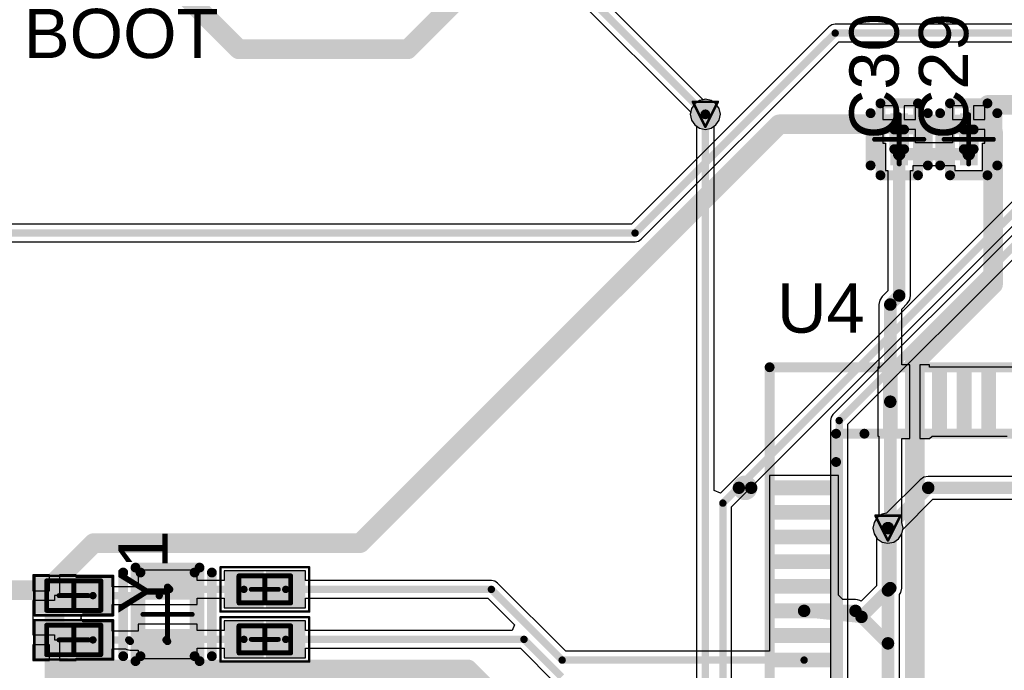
# Model space of a CAD drawing. Header units: millimetres. Extents: x 9.4 to 105.2, y 7.6 to 67.1.
# Tile 62 of 152: x 44 to 64, y 45.5 to 58.7. Entities that reach past the tile are written whole.
import ezdxf

# ---------------------------------------------------------------- set-up
doc = ezdxf.new("R2010")
doc.units = ezdxf.units.MM
for name, color, linetype in [('BottomLayer', 5, 'Continuous'), ('BottomSolder', 6, 'Continuous'), ('DrillDrawing', 1, 'Continuous'), ('Mechanical13', 56, 'Continuous'), ('Mechanical15', 56, 'Continuous'), ('Mechanical16', 56, 'Continuous'), ('Mechanical2', 216, 'Continuous'), ('Mechanical3', 76, 'Continuous'), ('Mechanical5', 56, 'Continuous'), ('TopLayer', 1, 'Continuous'), ('TopOverlay', 2, 'Continuous'), ('TopPaste', 8, 'Continuous'), ('TopSolder', 216, 'Continuous'), ('ViaHoleLayer', 16, 'Continuous')]:
    doc.layers.add(name, color=color, linetype=linetype)
doc.styles.add('Arial', font='arial.ttf', dxfattribs={"height": 0.2})

msp = doc.modelspace()

# ---------------------------------------------------------------- hatches: boundary and pattern name
at = {"layer": 'BottomLayer'}
h = msp.add_hatch(color=5, dxfattribs=at)
edge = h.paths.add_edge_path()
edge.add_arc((57.912, 56.769), 0.2, 0, 360)
h = msp.add_hatch(color=5, dxfattribs=at)
edge = h.paths.add_edge_path()
edge.add_arc((61.62, 48.362), 0.2, 0, 360)
at = {"layer": 'BottomSolder'}
h = msp.add_hatch(color=6, dxfattribs=at)
edge = h.paths.add_edge_path()
edge.add_arc((57.912, 56.769), 0.3, 0, 360)
h = msp.add_hatch(color=6, dxfattribs=at)
edge = h.paths.add_edge_path()
edge.add_arc((61.62, 48.362), 0.3, 0, 360)
at = {"layer": 'TopLayer'}
h = msp.add_hatch(color=1, dxfattribs=at)
edge = h.paths.add_edge_path()
edge.add_arc((57.912, 56.769), 0.2, 0, 360)
for points in [[(61.668, 56.336), (61.668, 56.792), (62.03, 56.792), (62.03, 56.336)], [(63.08, 56.336), (63.08, 56.792), (63.441, 56.792), (63.441, 56.336)], [(61.668, 55.73), (61.668, 56.186), (62.03, 56.186), (62.03, 55.73)], [(63.08, 55.73), (63.08, 56.186), (63.441, 56.186), (63.441, 55.73)], [(61.517, 51.53), (61.817, 51.53), (61.817, 50.33), (61.517, 50.33)], [(62.017, 51.53), (62.317, 51.53), (62.317, 50.33), (62.017, 50.33)], [(62.517, 51.53), (62.817, 51.53), (62.817, 50.33), (62.517, 50.33)], [(63.017, 51.53), (63.317, 51.53), (63.317, 50.33), (63.017, 50.33)], [(63.517, 51.53), (63.817, 51.53), (63.817, 50.33), (63.517, 50.33)], [(59.317, 49.33), (60.517, 49.33), (60.517, 49.03), (59.317, 49.03)], [(59.317, 48.83), (60.517, 48.83), (60.517, 48.53), (59.317, 48.53)], [(59.317, 48.33), (60.517, 48.33), (60.517, 48.03), (59.317, 48.03)], [(59.317, 47.83), (60.517, 47.83), (60.517, 47.53), (59.317, 47.53)], [(46.49, 46.909), (46.49, 47.409), (47.49, 47.409), (47.49, 46.909)], [(48.24, 46.842), (48.24, 47.392), (48.84, 47.392), (48.84, 46.842)], [(49.09, 46.842), (49.09, 47.392), (49.69, 47.392), (49.69, 46.842)], [(44.985, 47.26), (44.985, 46.72), (44.405, 46.72), (44.405, 47.26)], [(45.765, 47.26), (45.765, 46.72), (45.185, 46.72), (45.185, 47.26)], [(59.317, 47.33), (60.517, 47.33), (60.517, 47.03), (59.317, 47.03)], [(59.317, 46.83), (60.517, 46.83), (60.517, 46.53), (59.317, 46.53)], [(44.985, 46.36), (44.985, 45.82), (44.405, 45.82), (44.405, 46.36)], [(45.765, 46.36), (45.765, 45.82), (45.185, 45.82), (45.185, 46.36)], [(46.49, 45.809), (46.49, 46.309), (47.49, 46.309), (47.49, 45.809)], [(48.24, 45.826), (48.24, 46.376), (48.84, 46.376), (48.84, 45.826)], [(49.09, 45.826), (49.09, 46.376), (49.69, 46.376), (49.69, 45.826)], [(59.317, 46.33), (60.517, 46.33), (60.517, 46.03), (59.317, 46.03)], [(59.317, 45.83), (60.517, 45.83), (60.517, 45.53), (59.317, 45.53)]]:
    msp.add_hatch(color=1, dxfattribs=at).paths.add_polyline_path(points)
h = msp.add_hatch(color=1, dxfattribs=at)
edge = h.paths.add_edge_path()
edge.add_arc((61.62, 48.362), 0.2, 0, 360)
at = {"layer": 'TopPaste'}
for points in [[(61.668, 56.336), (61.668, 56.792), (62.03, 56.792), (62.03, 56.336)], [(63.08, 56.336), (63.08, 56.792), (63.441, 56.792), (63.441, 56.336)], [(61.668, 55.73), (61.668, 56.186), (62.03, 56.186), (62.03, 55.73)], [(63.08, 55.73), (63.08, 56.186), (63.441, 56.186), (63.441, 55.73)], [(61.517, 51.53), (61.817, 51.53), (61.817, 50.33), (61.517, 50.33)], [(62.017, 51.53), (62.317, 51.53), (62.317, 50.33), (62.017, 50.33)], [(62.517, 51.53), (62.817, 51.53), (62.817, 50.33), (62.517, 50.33)], [(63.017, 51.53), (63.317, 51.53), (63.317, 50.33), (63.017, 50.33)], [(63.517, 51.53), (63.817, 51.53), (63.817, 50.33), (63.517, 50.33)], [(59.317, 49.33), (60.517, 49.33), (60.517, 49.03), (59.317, 49.03)], [(59.317, 48.83), (60.517, 48.83), (60.517, 48.53), (59.317, 48.53)], [(59.317, 48.33), (60.517, 48.33), (60.517, 48.03), (59.317, 48.03)], [(59.317, 47.83), (60.517, 47.83), (60.517, 47.53), (59.317, 47.53)], [(46.49, 46.909), (46.49, 47.409), (47.49, 47.409), (47.49, 46.909)], [(44.935, 47.21), (44.935, 46.77), (44.455, 46.77), (44.455, 47.21)], [(45.715, 47.21), (45.715, 46.77), (45.235, 46.77), (45.235, 47.21)], [(48.29, 46.892), (48.29, 47.342), (48.79, 47.342), (48.79, 46.892)], [(49.14, 46.892), (49.14, 47.342), (49.64, 47.342), (49.64, 46.892)], [(59.317, 47.33), (60.517, 47.33), (60.517, 47.03), (59.317, 47.03)], [(59.317, 46.83), (60.517, 46.83), (60.517, 46.53), (59.317, 46.53)], [(44.935, 46.31), (44.935, 45.87), (44.455, 45.87), (44.455, 46.31)], [(45.715, 46.31), (45.715, 45.87), (45.235, 45.87), (45.235, 46.31)], [(46.49, 45.809), (46.49, 46.309), (47.49, 46.309), (47.49, 45.809)], [(48.29, 45.876), (48.29, 46.326), (48.79, 46.326), (48.79, 45.876)], [(49.14, 45.876), (49.14, 46.326), (49.64, 46.326), (49.64, 45.876)], [(59.317, 46.33), (60.517, 46.33), (60.517, 46.03), (59.317, 46.03)], [(59.317, 45.83), (60.517, 45.83), (60.517, 45.53), (59.317, 45.53)]]:
    msp.add_hatch(color=8, dxfattribs=at).paths.add_polyline_path(points)
at = {"layer": 'TopSolder'}
h = msp.add_hatch(color=216, dxfattribs=at)
edge = h.paths.add_edge_path()
edge.add_arc((57.912, 56.769), 0.3, 0, 360)
for points in [[(61.668, 56.336), (61.668, 56.792), (62.03, 56.792), (62.03, 56.336)], [(63.08, 56.336), (63.08, 56.792), (63.441, 56.792), (63.441, 56.336)], [(61.668, 55.73), (61.668, 56.186), (62.03, 56.186), (62.03, 55.73)], [(63.08, 55.73), (63.08, 56.186), (63.441, 56.186), (63.441, 55.73)], [(61.517, 51.53), (61.817, 51.53), (61.817, 50.33), (61.517, 50.33)], [(62.017, 51.53), (62.317, 51.53), (62.317, 50.33), (62.017, 50.33)], [(62.517, 51.53), (62.817, 51.53), (62.817, 50.33), (62.517, 50.33)], [(63.017, 51.53), (63.317, 51.53), (63.317, 50.33), (63.017, 50.33)], [(63.517, 51.53), (63.817, 51.53), (63.817, 50.33), (63.517, 50.33)], [(59.317, 49.33), (60.517, 49.33), (60.517, 49.03), (59.317, 49.03)], [(59.317, 48.83), (60.517, 48.83), (60.517, 48.53), (59.317, 48.53)], [(59.317, 48.33), (60.517, 48.33), (60.517, 48.03), (59.317, 48.03)], [(59.317, 47.83), (60.517, 47.83), (60.517, 47.53), (59.317, 47.53)], [(46.49, 46.909), (46.49, 47.409), (47.49, 47.409), (47.49, 46.909)], [(48.14, 46.742), (48.14, 47.492), (48.94, 47.492), (48.94, 46.742)], [(48.99, 46.742), (48.99, 47.492), (49.79, 47.492), (49.79, 46.742)], [(45.085, 47.36), (45.085, 46.62), (44.305, 46.62), (44.305, 47.36)], [(45.865, 47.36), (45.865, 46.62), (45.085, 46.62), (45.085, 47.36)], [(59.317, 47.33), (60.517, 47.33), (60.517, 47.03), (59.317, 47.03)], [(59.317, 46.83), (60.517, 46.83), (60.517, 46.53), (59.317, 46.53)], [(45.085, 46.46), (45.085, 45.72), (44.305, 45.72), (44.305, 46.46)], [(45.865, 46.46), (45.865, 45.72), (45.085, 45.72), (45.085, 46.46)], [(48.14, 45.726), (48.14, 46.476), (48.94, 46.476), (48.94, 45.726)], [(48.99, 45.726), (48.99, 46.476), (49.79, 46.476), (49.79, 45.726)], [(46.49, 45.809), (46.49, 46.309), (47.49, 46.309), (47.49, 45.809)], [(59.317, 46.33), (60.517, 46.33), (60.517, 46.03), (59.317, 46.03)], [(59.317, 45.83), (60.517, 45.83), (60.517, 45.53), (59.317, 45.53)]]:
    msp.add_hatch(color=216, dxfattribs=at).paths.add_polyline_path(points)
h = msp.add_hatch(color=216, dxfattribs=at)
edge = h.paths.add_edge_path()
edge.add_arc((61.62, 48.362), 0.3, 0, 360)
at = {"layer": 'ViaHoleLayer'}
h = msp.add_hatch(color=16, dxfattribs=at)
edge = h.paths.add_edge_path()
edge.add_arc((57.912, 56.769), 0.1, 0, 360)
h = msp.add_hatch(color=16, dxfattribs=at)
edge = h.paths.add_edge_path()
edge.add_arc((61.62, 48.362), 0.1, 0, 360)

# ---------------------------------------------------------------- linework, layer by layer
at = {"layer": 'BottomLayer'}
for p, q in [((60.808, 50.472), (70.127, 59.791)), ((57.795, 57.052), (57.696, 56.985)), ((57.912, 57.075), (57.795, 57.052)), ((58.029, 57.052), (57.912, 57.075)), ((58.128, 56.985), (58.029, 57.052)), ((57.629, 56.886), (57.606, 56.769)), ((57.696, 56.985), (57.629, 56.886)), ((58.195, 56.886), (58.128, 56.985)), ((58.218, 56.769), (58.195, 56.886)), ((57.606, 56.769), (57.629, 56.652)), ((57.629, 56.652), (57.696, 56.553)), ((58.128, 56.553), (58.195, 56.652)), ((58.195, 56.652), (58.218, 56.769)), ((57.696, 56.553), (57.734, 56.527)), ((57.734, 56.527), (57.734, 42.982)), ((58.09, 56.527), (58.128, 56.553)), ((58.09, 49.124), (58.09, 56.527)), ((65.641, 56.496), (58.217, 49.072)), ((58.446, 48.796), (65.798, 56.147)), ((65.844, 56.012), (60.504, 50.672)), ((60.465, 50.614), (60.451, 50.546)), ((60.504, 50.672), (60.465, 50.614)), ((60.451, 50.546), (60.451, 42.469)), ((60.808, 43.047), (60.808, 50.472)), ((62.35, 49.394), (62.275, 49.344)), ((62.439, 49.411), (62.35, 49.394)), ((78.445, 49.411), (62.439, 49.411)), ((62.275, 49.344), (61.594, 48.662)), ((58.217, 49.072), (58.09, 49.124)), ((58.446, 42.38), (58.446, 48.796)), ((61.921, 48.335), (62.535, 48.949)), ((62.535, 48.949), (78.445, 48.949)), ((61.503, 48.644), (61.404, 48.578)), ((61.594, 48.662), (61.503, 48.644)), ((61.338, 48.479), (61.315, 48.362)), ((61.404, 48.578), (61.338, 48.479)), ((61.315, 48.362), (61.338, 48.245)), ((61.338, 48.245), (61.404, 48.145)), ((61.837, 48.145), (61.903, 48.245)), ((61.903, 48.245), (61.921, 48.335)), ((61.404, 48.145), (61.503, 48.079)), ((61.503, 48.079), (61.62, 48.056)), ((61.62, 48.056), (61.737, 48.079)), ((61.737, 48.079), (61.837, 48.145))]:
    msp.add_line(p, q, dxfattribs=at)
for points, const_width in [([(46.33, 60.198), (48.438, 58.09)], 0.4), ([(60.63, 50.546), (70.053, 59.969)], 0.15), ([(51.867, 58.09), (53.213, 59.436)], 0.4), ([(48.438, 58.09), (51.867, 58.09)], 0.4), ([(57.912, 41.108), (57.912, 56.769)], 0.15), ([(58.268, 48.87), (65.938, 56.54)], 0.15), ([(60.63, 42.469), (60.63, 50.546)], 0.15), ([(61.62, 48.362), (62.439, 49.18)], 0.254), ([(62.439, 49.18), (78.638, 49.18)], 0.254), ([(58.268, 41.504), (58.268, 48.87)], 0.15)]:
    msp.add_lwpolyline(points, dxfattribs=dict(at, const_width=const_width))
for points, const_width in [([(48.338, 58.09, 1), (48.538, 58.09, 1)], 0.2), ([(48.338, 58.09, 1), (48.538, 58.09, 1)], 0.2), ([(51.767, 58.09, 1), (51.967, 58.09, 1)], 0.2), ([(51.767, 58.09, 1), (51.967, 58.09, 1)], 0.2), ([(57.874, 56.769, 1), (57.95, 56.769, 1)], 0.075), ([(60.592, 50.546, 1), (60.667, 50.546, 1)], 0.075), ([(60.592, 50.546, 1), (60.667, 50.546, 1)], 0.075), ([(62.375, 49.18, 1), (62.502, 49.18, 1)], 0.127), ([(62.375, 49.18, 1), (62.502, 49.18, 1)], 0.127), ([(58.23, 48.87, 1), (58.305, 48.87, 1)], 0.075), ([(58.23, 48.87, 1), (58.305, 48.87, 1)], 0.075), ([(61.557, 48.362, 1), (61.684, 48.362, 1)], 0.127)]:
    msp.add_lwpolyline(points, format="xyb", close=True, dxfattribs=dict(at, const_width=const_width))
at = {"layer": 'DrillDrawing', "const_width": 0.0508}
for points in [[(57.658, 57.023), (58.166, 57.023)], [(57.658, 57.023), (57.912, 56.515)], [(57.912, 56.515), (58.166, 57.023)], [(61.366, 48.616), (61.874, 48.616)], [(61.366, 48.616), (61.62, 48.108)], [(61.62, 48.108), (61.874, 48.616)]]:
    msp.add_lwpolyline(points, dxfattribs=at)
at = {"layer": 'DrillDrawing', "const_width": 0.0254}
for points in [[(57.645, 57.023, 1), (57.671, 57.023, 1)], [(57.645, 57.023, 1), (57.671, 57.023, 1)], [(58.153, 57.023, 1), (58.179, 57.023, 1)], [(58.153, 57.023, 1), (58.179, 57.023, 1)], [(57.899, 56.515, 1), (57.925, 56.515, 1)], [(57.899, 56.515, 1), (57.925, 56.515, 1)], [(61.354, 48.616, 1), (61.379, 48.616, 1)], [(61.354, 48.616, 1), (61.379, 48.616, 1)], [(61.862, 48.616, 1), (61.887, 48.616, 1)], [(61.862, 48.616, 1), (61.887, 48.616, 1)], [(61.608, 48.108, 1), (61.633, 48.108, 1)], [(61.608, 48.108, 1), (61.633, 48.108, 1)]]:
    msp.add_lwpolyline(points, format="xyb", close=True, dxfattribs=at)
at = {"layer": 'Mechanical13', "const_width": 0.1}
for points in [[(48.44, 47.392), (49.49, 47.392)], [(48.44, 46.842), (48.44, 47.392)], [(49.49, 46.842), (49.49, 47.392)], [(44.535, 47.29), (45.635, 47.29)], [(44.535, 46.69), (44.535, 47.29)], [(45.635, 46.69), (45.635, 47.29)], [(48.44, 46.842), (49.49, 46.842)], [(44.535, 46.69), (45.635, 46.69)], [(44.535, 46.39), (45.635, 46.39)], [(44.535, 45.79), (44.535, 46.39)], [(45.635, 45.79), (45.635, 46.39)], [(48.44, 46.376), (49.49, 46.376)], [(48.44, 45.826), (48.44, 46.376)], [(49.49, 45.826), (49.49, 46.376)], [(44.535, 45.79), (45.635, 45.79)], [(48.44, 45.826), (49.49, 45.826)]]:
    msp.add_lwpolyline(points, dxfattribs=at)
at = {"layer": 'Mechanical13', "const_width": 0.05}
for points in [[(48.415, 47.392, 1), (48.465, 47.392, 1)], [(48.415, 47.392, 1), (48.465, 47.392, 1)], [(49.465, 47.392, 1), (49.515, 47.392, 1)], [(49.465, 47.392, 1), (49.515, 47.392, 1)], [(44.51, 47.29, 1), (44.56, 47.29, 1)], [(44.51, 47.29, 1), (44.56, 47.29, 1)], [(45.61, 47.29, 1), (45.66, 47.29, 1)], [(45.61, 47.29, 1), (45.66, 47.29, 1)], [(48.415, 46.842, 1), (48.465, 46.842, 1)], [(48.415, 46.842, 1), (48.465, 46.842, 1)], [(49.465, 46.842, 1), (49.515, 46.842, 1)], [(49.465, 46.842, 1), (49.515, 46.842, 1)], [(44.51, 46.69, 1), (44.56, 46.69, 1)], [(44.51, 46.69, 1), (44.56, 46.69, 1)], [(45.61, 46.69, 1), (45.66, 46.69, 1)], [(45.61, 46.69, 1), (45.66, 46.69, 1)], [(44.51, 46.39, 1), (44.56, 46.39, 1)], [(44.51, 46.39, 1), (44.56, 46.39, 1)], [(45.61, 46.39, 1), (45.66, 46.39, 1)], [(45.61, 46.39, 1), (45.66, 46.39, 1)], [(48.415, 46.376, 1), (48.465, 46.376, 1)], [(48.415, 46.376, 1), (48.465, 46.376, 1)], [(49.465, 46.376, 1), (49.515, 46.376, 1)], [(49.465, 46.376, 1), (49.515, 46.376, 1)], [(44.51, 45.79, 1), (44.56, 45.79, 1)], [(44.51, 45.79, 1), (44.56, 45.79, 1)], [(45.61, 45.79, 1), (45.66, 45.79, 1)], [(45.61, 45.79, 1), (45.66, 45.79, 1)], [(48.415, 45.826, 1), (48.465, 45.826, 1)], [(48.415, 45.826, 1), (48.465, 45.826, 1)], [(49.465, 45.826, 1), (49.515, 45.826, 1)], [(49.465, 45.826, 1), (49.515, 45.826, 1)]]:
    msp.add_lwpolyline(points, format="xyb", close=True, dxfattribs=at)
at = {"layer": 'Mechanical15'}
for points, const_width in [([(48.065, 47.567), (49.865, 47.567)], 0.05), ([(48.065, 46.667), (48.065, 47.567)], 0.05), ([(49.865, 46.667), (49.865, 47.567)], 0.05), ([(44.285, 47.39), (45.885, 47.39)], 0.05), ([(44.285, 46.59), (44.285, 47.39)], 0.05), ([(45.885, 46.59), (45.885, 47.39)], 0.05), ([(48.965, 46.842), (48.965, 47.392)], 0.1), ([(45.085, 46.69), (45.085, 47.29)], 0.1), ([(44.785, 46.99), (45.385, 46.99)], 0.1), ([(48.69, 47.117), (49.24, 47.117)], 0.1), ([(44.285, 46.59), (45.885, 46.59)], 0.05), ([(48.065, 46.667), (49.865, 46.667)], 0.05), ([(44.285, 46.49), (45.885, 46.49)], 0.05), ([(44.285, 45.69), (44.285, 46.49)], 0.05), ([(45.085, 45.79), (45.085, 46.39)], 0.1), ([(45.885, 45.69), (45.885, 46.49)], 0.05), ([(48.065, 46.551), (49.865, 46.551)], 0.05), ([(48.065, 45.651), (48.065, 46.551)], 0.05), ([(48.965, 45.826), (48.965, 46.376)], 0.1), ([(49.865, 45.651), (49.865, 46.551)], 0.05), ([(44.785, 46.09), (45.385, 46.09)], 0.1), ([(48.69, 46.101), (49.24, 46.101)], 0.1), ([(44.285, 45.69), (45.885, 45.69)], 0.05), ([(48.065, 45.651), (49.865, 45.651)], 0.05)]:
    msp.add_lwpolyline(points, dxfattribs=dict(at, const_width=const_width))
for points, const_width in [([(48.053, 47.567, 1), (48.078, 47.567, 1)], 0.025), ([(48.053, 47.567, 1), (48.078, 47.567, 1)], 0.025), ([(49.853, 47.567, 1), (49.878, 47.567, 1)], 0.025), ([(49.853, 47.567, 1), (49.878, 47.567, 1)], 0.025), ([(44.273, 47.39, 1), (44.298, 47.39, 1)], 0.025), ([(44.273, 47.39, 1), (44.298, 47.39, 1)], 0.025), ([(45.872, 47.39, 1), (45.897, 47.39, 1)], 0.025), ([(45.872, 47.39, 1), (45.897, 47.39, 1)], 0.025), ([(48.94, 47.392, 1), (48.99, 47.392, 1)], 0.05), ([(45.06, 47.29, 1), (45.11, 47.29, 1)], 0.05), ([(44.76, 46.99, 1), (44.81, 46.99, 1)], 0.05), ([(45.36, 46.99, 1), (45.41, 46.99, 1)], 0.05), ([(48.665, 47.117, 1), (48.715, 47.117, 1)], 0.05), ([(49.215, 47.117, 1), (49.265, 47.117, 1)], 0.05), ([(48.94, 46.842, 1), (48.99, 46.842, 1)], 0.05), ([(44.273, 46.59, 1), (44.298, 46.59, 1)], 0.025), ([(44.273, 46.59, 1), (44.298, 46.59, 1)], 0.025), ([(45.06, 46.69, 1), (45.11, 46.69, 1)], 0.05), ([(45.872, 46.59, 1), (45.897, 46.59, 1)], 0.025), ([(45.872, 46.59, 1), (45.897, 46.59, 1)], 0.025), ([(48.053, 46.667, 1), (48.078, 46.667, 1)], 0.025), ([(48.053, 46.667, 1), (48.078, 46.667, 1)], 0.025), ([(49.853, 46.667, 1), (49.878, 46.667, 1)], 0.025), ([(49.853, 46.667, 1), (49.878, 46.667, 1)], 0.025), ([(44.273, 46.49, 1), (44.298, 46.49, 1)], 0.025), ([(44.273, 46.49, 1), (44.298, 46.49, 1)], 0.025), ([(45.06, 46.39, 1), (45.11, 46.39, 1)], 0.05), ([(45.872, 46.49, 1), (45.897, 46.49, 1)], 0.025), ([(45.872, 46.49, 1), (45.897, 46.49, 1)], 0.025), ([(48.053, 46.551, 1), (48.078, 46.551, 1)], 0.025), ([(48.053, 46.551, 1), (48.078, 46.551, 1)], 0.025), ([(48.94, 46.376, 1), (48.99, 46.376, 1)], 0.05), ([(49.853, 46.551, 1), (49.878, 46.551, 1)], 0.025), ([(49.853, 46.551, 1), (49.878, 46.551, 1)], 0.025), ([(44.76, 46.09, 1), (44.81, 46.09, 1)], 0.05), ([(45.36, 46.09, 1), (45.41, 46.09, 1)], 0.05), ([(48.665, 46.101, 1), (48.715, 46.101, 1)], 0.05), ([(49.215, 46.101, 1), (49.265, 46.101, 1)], 0.05), ([(45.06, 45.79, 1), (45.11, 45.79, 1)], 0.05), ([(48.94, 45.826, 1), (48.99, 45.826, 1)], 0.05), ([(44.273, 45.69, 1), (44.298, 45.69, 1)], 0.025), ([(44.273, 45.69, 1), (44.298, 45.69, 1)], 0.025), ([(45.872, 45.69, 1), (45.897, 45.69, 1)], 0.025), ([(45.872, 45.69, 1), (45.897, 45.69, 1)], 0.025), ([(48.053, 45.651, 1), (48.078, 45.651, 1)], 0.025), ([(48.053, 45.651, 1), (48.078, 45.651, 1)], 0.025), ([(49.853, 45.651, 1), (49.878, 45.651, 1)], 0.025), ([(49.853, 45.651, 1), (49.878, 45.651, 1)], 0.025)]:
    msp.add_lwpolyline(points, format="xyb", close=True, dxfattribs=dict(at, const_width=const_width))
at = {"layer": 'Mechanical16', "const_width": 0.1}
for points in [[(61.849, 55.761), (61.849, 56.761)], [(63.26, 55.761), (63.26, 56.761)], [(61.349, 56.261), (62.349, 56.261)], [(62.761, 56.261), (63.761, 56.261)], [(46.99, 46.109), (46.99, 47.109)], [(46.49, 46.609), (47.49, 46.609)]]:
    msp.add_lwpolyline(points, dxfattribs=at)
at = {"layer": 'Mechanical16', "const_width": 0.05}
for points in [[(61.824, 56.761, 1), (61.874, 56.761, 1)], [(63.235, 56.761, 1), (63.285, 56.761, 1)], [(61.324, 56.261, 1), (61.374, 56.261, 1)], [(62.324, 56.261, 1), (62.374, 56.261, 1)], [(62.736, 56.261, 1), (62.786, 56.261, 1)], [(63.736, 56.261, 1), (63.786, 56.261, 1)], [(61.824, 55.761, 1), (61.874, 55.761, 1)], [(63.235, 55.761, 1), (63.285, 55.761, 1)], [(46.965, 47.109, 1), (47.015, 47.109, 1)], [(46.465, 46.609, 1), (46.515, 46.609, 1)], [(47.465, 46.609, 1), (47.515, 46.609, 1)], [(46.965, 46.109, 1), (47.015, 46.109, 1)]]:
    msp.add_lwpolyline(points, format="xyb", close=True, dxfattribs=at)
at = {"layer": 'Mechanical2', "const_width": 0.2}
for points in [[(61.749, 56.461), (61.949, 56.461)], [(61.749, 56.061), (61.749, 56.461)], [(61.949, 56.061), (61.949, 56.461)], [(63.161, 56.461), (63.361, 56.461)], [(63.161, 56.061), (63.161, 56.461)], [(63.361, 56.061), (63.361, 56.461)], [(61.749, 56.061), (61.949, 56.061)], [(63.161, 56.061), (63.361, 56.061)], [(60.567, 36.08), (60.567, 50.28)], [(60.567, 50.28), (74.767, 50.28)], [(46.44, 47.459), (47.54, 47.459)], [(46.44, 45.759), (46.44, 47.459)], [(47.54, 45.759), (47.54, 47.459)], [(46.44, 45.759), (47.54, 45.759)]]:
    msp.add_lwpolyline(points, dxfattribs=at)
at = {"layer": 'Mechanical2', "const_width": 0.1}
for points in [[(61.699, 56.461, 1), (61.799, 56.461, 1)], [(61.699, 56.461, 1), (61.799, 56.461, 1)], [(61.899, 56.461, 1), (61.999, 56.461, 1)], [(61.899, 56.461, 1), (61.999, 56.461, 1)], [(63.111, 56.461, 1), (63.211, 56.461, 1)], [(63.111, 56.461, 1), (63.211, 56.461, 1)], [(63.311, 56.461, 1), (63.411, 56.461, 1)], [(63.311, 56.461, 1), (63.411, 56.461, 1)], [(61.699, 56.061, 1), (61.799, 56.061, 1)], [(61.699, 56.061, 1), (61.799, 56.061, 1)], [(61.899, 56.061, 1), (61.999, 56.061, 1)], [(61.899, 56.061, 1), (61.999, 56.061, 1)], [(63.111, 56.061, 1), (63.211, 56.061, 1)], [(63.111, 56.061, 1), (63.211, 56.061, 1)], [(63.311, 56.061, 1), (63.411, 56.061, 1)], [(63.311, 56.061, 1), (63.411, 56.061, 1)], [(60.517, 50.28, 1), (60.617, 50.28, 1)], [(60.517, 50.28, 1), (60.617, 50.28, 1)], [(46.39, 47.459, 1), (46.49, 47.459, 1)], [(46.39, 47.459, 1), (46.49, 47.459, 1)], [(47.49, 47.459, 1), (47.59, 47.459, 1)], [(47.49, 47.459, 1), (47.59, 47.459, 1)], [(46.39, 45.759, 1), (46.49, 45.759, 1)], [(46.39, 45.759, 1), (46.49, 45.759, 1)], [(47.49, 45.759, 1), (47.59, 45.759, 1)], [(47.49, 45.759, 1), (47.59, 45.759, 1)]]:
    msp.add_lwpolyline(points, format="xyb", close=True, dxfattribs=at)
at = {"layer": 'Mechanical3', "const_width": 0.2}
for points in [[(61.468, 56.992), (62.23, 56.992)], [(61.468, 55.53), (61.468, 56.992)], [(62.23, 55.53), (62.23, 56.992)], [(62.88, 56.992), (63.641, 56.992)], [(62.88, 55.53), (62.88, 56.992)], [(63.641, 55.53), (63.641, 56.992)], [(61.468, 55.53), (62.23, 55.53)], [(62.88, 55.53), (63.641, 55.53)], [(59.217, 34.73), (59.217, 51.63)], [(59.217, 51.63), (76.117, 51.63)], [(46.34, 47.559), (47.64, 47.559)], [(46.34, 45.659), (46.34, 47.559)], [(47.64, 45.659), (47.64, 47.559)], [(46.34, 45.659), (47.64, 45.659)]]:
    msp.add_lwpolyline(points, dxfattribs=at)
at = {"layer": 'Mechanical3', "const_width": 0.1}
for points in [[(61.418, 56.992, 1), (61.518, 56.992, 1)], [(61.418, 56.992, 1), (61.518, 56.992, 1)], [(62.18, 56.992, 1), (62.28, 56.992, 1)], [(62.18, 56.992, 1), (62.28, 56.992, 1)], [(62.83, 56.992, 1), (62.93, 56.992, 1)], [(62.83, 56.992, 1), (62.93, 56.992, 1)], [(63.591, 56.992, 1), (63.691, 56.992, 1)], [(63.591, 56.992, 1), (63.691, 56.992, 1)], [(61.418, 55.53, 1), (61.518, 55.53, 1)], [(61.418, 55.53, 1), (61.518, 55.53, 1)], [(62.18, 55.53, 1), (62.28, 55.53, 1)], [(62.18, 55.53, 1), (62.28, 55.53, 1)], [(62.83, 55.53, 1), (62.93, 55.53, 1)], [(62.83, 55.53, 1), (62.93, 55.53, 1)], [(63.591, 55.53, 1), (63.691, 55.53, 1)], [(63.591, 55.53, 1), (63.691, 55.53, 1)], [(59.167, 51.63, 1), (59.267, 51.63, 1)], [(59.167, 51.63, 1), (59.267, 51.63, 1)], [(46.29, 47.559, 1), (46.39, 47.559, 1)], [(46.29, 47.559, 1), (46.39, 47.559, 1)], [(47.59, 47.559, 1), (47.69, 47.559, 1)], [(47.59, 47.559, 1), (47.69, 47.559, 1)], [(46.29, 45.659, 1), (46.39, 45.659, 1)], [(46.29, 45.659, 1), (46.39, 45.659, 1)], [(47.59, 45.659, 1), (47.69, 45.659, 1)], [(47.59, 45.659, 1), (47.69, 45.659, 1)]]:
    msp.add_lwpolyline(points, format="xyb", close=True, dxfattribs=at)
at = {"layer": 'Mechanical5', "const_width": 0.2}
for points in [[(61.468, 56.992), (62.23, 56.992)], [(61.468, 55.53), (61.468, 56.992)], [(62.23, 55.53), (62.23, 56.992)], [(62.88, 56.992), (63.641, 56.992)], [(62.88, 55.53), (62.88, 56.992)], [(63.641, 55.53), (63.641, 56.992)], [(61.468, 55.53), (62.23, 55.53)], [(62.88, 55.53), (63.641, 55.53)], [(59.217, 34.73), (59.217, 51.63)], [(59.217, 51.63), (76.117, 51.63)], [(46.34, 47.559), (47.64, 47.559)], [(46.34, 45.659), (46.34, 47.559)], [(47.64, 45.659), (47.64, 47.559)], [(46.34, 45.659), (47.64, 45.659)]]:
    msp.add_lwpolyline(points, dxfattribs=at)
at = {"layer": 'Mechanical5', "const_width": 0.1}
for points in [[(61.418, 56.992, 1), (61.518, 56.992, 1)], [(61.418, 56.992, 1), (61.518, 56.992, 1)], [(62.18, 56.992, 1), (62.28, 56.992, 1)], [(62.18, 56.992, 1), (62.28, 56.992, 1)], [(62.83, 56.992, 1), (62.93, 56.992, 1)], [(62.83, 56.992, 1), (62.93, 56.992, 1)], [(63.591, 56.992, 1), (63.691, 56.992, 1)], [(63.591, 56.992, 1), (63.691, 56.992, 1)], [(61.418, 55.53, 1), (61.518, 55.53, 1)], [(61.418, 55.53, 1), (61.518, 55.53, 1)], [(62.18, 55.53, 1), (62.28, 55.53, 1)], [(62.18, 55.53, 1), (62.28, 55.53, 1)], [(62.83, 55.53, 1), (62.93, 55.53, 1)], [(62.83, 55.53, 1), (62.93, 55.53, 1)], [(63.591, 55.53, 1), (63.691, 55.53, 1)], [(63.591, 55.53, 1), (63.691, 55.53, 1)], [(59.167, 51.63, 1), (59.267, 51.63, 1)], [(59.167, 51.63, 1), (59.267, 51.63, 1)], [(46.29, 47.559, 1), (46.39, 47.559, 1)], [(46.29, 47.559, 1), (46.39, 47.559, 1)], [(47.59, 47.559, 1), (47.69, 47.559, 1)], [(47.59, 47.559, 1), (47.69, 47.559, 1)], [(46.29, 45.659, 1), (46.39, 45.659, 1)], [(46.29, 45.659, 1), (46.39, 45.659, 1)], [(47.59, 45.659, 1), (47.69, 45.659, 1)], [(47.59, 45.659, 1), (47.69, 45.659, 1)]]:
    msp.add_lwpolyline(points, format="xyb", close=True, dxfattribs=at)
at = {"layer": 'TopLayer'}
for p, q in [((57.867, 57.066), (51.307, 63.626)), ((51.107, 63.322), (57.615, 56.814)), ((60.548, 58.598), (60.48, 58.585)), ((65.506, 58.598), (60.548, 58.598)), ((60.422, 58.546), (56.411, 54.534)), ((60.48, 58.585), (60.422, 58.546)), ((56.611, 54.23), (60.622, 58.242)), ((60.622, 58.242), (65.432, 58.242)), ((57.912, 57.075), (57.867, 57.066)), ((58.029, 57.052), (57.912, 57.075)), ((58.128, 56.985), (58.029, 57.052)), ((57.615, 56.814), (57.606, 56.769)), ((58.195, 56.886), (58.128, 56.985)), ((58.218, 56.769), (58.195, 56.886)), ((61.749, 56.942), (61.518, 56.942)), ((61.518, 56.942), (61.518, 56.664)), ((61.749, 56.664), (61.749, 56.942)), ((62.18, 56.942), (61.949, 56.942)), ((61.949, 56.942), (61.949, 56.664)), ((62.18, 56.664), (62.18, 56.942)), ((63.16, 56.942), (62.93, 56.942)), ((62.93, 56.942), (62.93, 56.664)), ((63.16, 56.664), (63.16, 56.942)), ((63.591, 56.942), (63.36, 56.942)), ((63.36, 56.942), (63.36, 56.664)), ((63.591, 56.664), (63.591, 56.942)), ((57.606, 56.769), (57.629, 56.652)), ((57.629, 56.652), (57.696, 56.553)), ((58.128, 56.553), (58.195, 56.652)), ((58.195, 56.652), (58.218, 56.769)), ((61.518, 56.664), (61.749, 56.664)), ((61.949, 56.664), (62.18, 56.664)), ((62.93, 56.664), (63.16, 56.664)), ((63.36, 56.664), (63.591, 56.664)), ((57.696, 56.553), (57.795, 56.486)), ((57.795, 56.486), (57.912, 56.463)), ((57.912, 56.463), (58.029, 56.486)), ((58.029, 56.486), (58.128, 56.553)), ((61.849, 56.464), (61.518, 56.464)), ((61.518, 56.464), (61.518, 56.186)), ((62.18, 56.464), (61.849, 56.464)), ((62.18, 56.19), (62.18, 56.464)), ((63.26, 56.464), (62.93, 56.464)), ((62.93, 56.464), (62.93, 56.19)), ((63.591, 56.464), (63.26, 56.464)), ((63.591, 56.186), (63.591, 56.464)), ((62.93, 56.19), (62.18, 56.19)), ((61.518, 56.186), (61.568, 56.186)), ((61.568, 56.186), (61.568, 55.63)), ((63.541, 55.63), (63.541, 56.186)), ((63.541, 56.186), (63.591, 56.186)), ((61.568, 55.63), (61.618, 55.63)), ((61.618, 55.63), (61.618, 53.182)), ((62.08, 53.086), (62.08, 55.63)), ((62.08, 55.63), (62.13, 55.63)), ((62.13, 55.63), (62.13, 55.727)), ((62.13, 55.727), (62.98, 55.727)), ((62.98, 55.727), (62.98, 55.63)), ((62.98, 55.63), (63.541, 55.63)), ((56.411, 54.534), (43.751, 54.534)), ((56.484, 54.178), (56.553, 54.191)), ((56.553, 54.191), (56.611, 54.23)), ((43.751, 54.178), (56.484, 54.178)), ((61.453, 52.993), (61.436, 52.904)), ((61.504, 53.068), (61.453, 52.993)), ((61.618, 53.182), (61.504, 53.068)), ((62.013, 52.922), (62.063, 52.997)), ((62.063, 52.997), (62.08, 53.086)), ((61.436, 52.904), (61.436, 51.63)), ((61.899, 52.808), (62.013, 52.922)), ((61.899, 51.68), (61.899, 52.808)), ((61.436, 51.63), (61.417, 51.63)), ((61.417, 51.63), (61.417, 50.23)), ((62.067, 51.68), (61.899, 51.68)), ((62.067, 50.93), (62.067, 51.68)), ((62.467, 51.68), (62.267, 51.68)), ((62.267, 51.68), (62.267, 50.93)), ((62.467, 51.63), (62.467, 51.68)), ((62.79, 51.63), (62.467, 51.63)), ((62.917, 51.63), (62.79, 51.63)), ((63.044, 51.63), (62.917, 51.63)), ((63.79, 51.63), (63.044, 51.63)), ((63.917, 51.63), (63.79, 51.63)), ((64.489, 51.63), (63.917, 51.63)), ((62.067, 50.18), (62.067, 50.93)), ((62.267, 50.93), (62.267, 50.18)), ((61.417, 50.23), (61.436, 50.23)), ((61.436, 50.23), (61.436, 48.599)), ((62.467, 50.18), (62.517, 50.23)), ((62.517, 50.23), (62.917, 50.23)), ((62.917, 50.23), (63.044, 50.23)), ((63.044, 50.23), (63.79, 50.23)), ((63.79, 50.23), (63.917, 50.23)), ((63.917, 50.23), (64.044, 50.23)), ((61.899, 48.485), (61.899, 50.18)), ((61.899, 50.18), (62.067, 50.18)), ((62.267, 50.18), (62.467, 50.18)), ((62.467, 50.18), (62.467, 50.18)), ((60.617, 49.43), (59.217, 49.43)), ((59.217, 49.43), (59.217, 48.93)), ((60.617, 48.557), (60.617, 49.43)), ((59.217, 48.93), (59.217, 48.43)), ((61.436, 48.599), (61.404, 48.578)), ((59.217, 48.43), (59.217, 48.303)), ((60.617, 48.43), (60.617, 48.557)), ((60.617, 47.93), (60.617, 48.43)), ((61.338, 48.479), (61.315, 48.362)), ((61.404, 48.578), (61.338, 48.479)), ((61.903, 48.479), (61.899, 48.485)), ((61.926, 48.362), (61.903, 48.479)), ((59.217, 48.303), (59.217, 47.93)), ((61.315, 48.362), (61.338, 48.245)), ((61.338, 48.245), (61.389, 48.168)), ((61.899, 48.238), (61.903, 48.245)), ((61.899, 47.142), (61.899, 48.238)), ((61.903, 48.245), (61.926, 48.362)), ((61.389, 48.168), (61.389, 47.191)), ((59.217, 47.93), (59.217, 47.43)), ((60.617, 47.557), (60.617, 47.93)), ((44.595, 47.41), (44.255, 47.41)), ((44.255, 47.41), (44.255, 47.09)), ((44.595, 47.09), (44.595, 47.41)), ((45.135, 47.41), (44.795, 47.41)), ((44.795, 47.41), (44.795, 46.99)), ((45.135, 47.36), (45.135, 47.41)), ((47.59, 47.509), (46.39, 47.509)), ((46.39, 47.509), (46.39, 47.168)), ((47.59, 47.295), (47.59, 47.509)), ((48.863, 47.492), (48.14, 47.492)), ((48.14, 47.492), (48.14, 47.295)), ((48.99, 47.492), (48.863, 47.492)), ((49.067, 47.492), (48.99, 47.492)), ((49.79, 47.492), (49.067, 47.492)), ((49.79, 47.295), (49.79, 47.492)), ((59.217, 47.43), (59.217, 47.303)), ((60.617, 47.43), (60.617, 47.557)), ((60.617, 47.001), (60.617, 47.43)), ((45.865, 47.36), (45.135, 47.36)), ((45.865, 47.168), (45.865, 47.36)), ((48.14, 47.295), (47.59, 47.295)), ((53.567, 47.295), (49.79, 47.295)), ((53.635, 47.282), (53.567, 47.295)), ((53.693, 47.243), (53.635, 47.282)), ((55.077, 45.858), (53.693, 47.243)), ((59.217, 47.303), (59.217, 46.557)), ((61.389, 47.191), (61.074, 46.877)), ((44.255, 47.09), (44.595, 47.09)), ((46.39, 47.168), (45.865, 47.168)), ((60.707, 46.911), (60.617, 47.001)), ((61.852, 47.01), (61.881, 47.054)), ((61.852, 46.02), (61.852, 47.01)), ((61.881, 47.054), (61.899, 47.142)), ((44.695, 46.89), (44.255, 46.89)), ((44.255, 46.89), (44.255, 46.637)), ((44.795, 46.99), (44.695, 46.99)), ((44.695, 46.99), (44.695, 46.89)), ((45.865, 46.62), (45.865, 46.812)), ((45.865, 46.812), (46.39, 46.812)), ((46.39, 46.812), (46.39, 46.809)), ((46.39, 46.809), (47.59, 46.809)), ((47.59, 46.809), (47.59, 46.939)), ((47.59, 46.939), (48.14, 46.939)), ((48.14, 46.939), (48.14, 46.742)), ((49.79, 46.742), (49.79, 46.939)), ((49.79, 46.939), (53.493, 46.939)), ((53.493, 46.939), (54.034, 46.397)), ((60.96, 46.911), (60.707, 46.911)), ((61.004, 46.903), (60.96, 46.911)), ((61.049, 46.894), (61.004, 46.903)), ((61.074, 46.877), (61.049, 46.894)), ((61.049, 46.894), (61.049, 46.894)), ((61.049, 46.894), (61.049, 46.894)), ((44.255, 46.637), (44.255, 46.57)), ((45.227, 46.54), (45.273, 46.62)), ((45.273, 46.62), (45.865, 46.62)), ((48.14, 46.742), (48.863, 46.742)), ((48.863, 46.742), (48.94, 46.742)), ((48.94, 46.742), (49.067, 46.742)), ((49.067, 46.742), (49.79, 46.742)), ((44.255, 46.57), (44.255, 46.443)), ((44.255, 46.443), (44.255, 46.19)), ((45.273, 46.46), (45.227, 46.54)), ((45.865, 46.46), (45.273, 46.46)), ((45.865, 46.268), (45.865, 46.46)), ((47.59, 46.409), (46.39, 46.409)), ((46.39, 46.409), (46.39, 46.268)), ((47.59, 46.279), (47.59, 46.409)), ((48.863, 46.476), (48.14, 46.476)), ((48.14, 46.476), (48.14, 46.279)), ((48.99, 46.476), (48.863, 46.476)), ((49.067, 46.476), (48.99, 46.476)), ((49.79, 46.476), (49.067, 46.476)), ((49.79, 46.279), (49.79, 46.476)), ((54.034, 46.397), (53.986, 46.279)), ((59.217, 46.557), (59.217, 46.43)), ((59.217, 46.43), (59.217, 46.43)), ((59.217, 46.43), (59.217, 46.43)), ((59.217, 46.43), (59.217, 46.43)), ((59.217, 46.43), (59.217, 45.858)), ((46.39, 46.268), (45.865, 46.268)), ((48.14, 46.279), (47.59, 46.279)), ((53.986, 46.279), (49.79, 46.279)), ((44.255, 46.19), (44.695, 46.19)), ((44.695, 46.19), (44.695, 46.09)), ((44.695, 46.09), (44.795, 46.09)), ((44.795, 46.09), (44.795, 45.67)), ((61.852, 44.704), (61.852, 46.02)), ((44.595, 45.99), (44.255, 45.99)), ((44.255, 45.99), (44.255, 45.67)), ((44.595, 45.67), (44.595, 45.99)), ((45.865, 45.72), (45.865, 45.911)), ((45.865, 45.911), (46.139, 45.911)), ((46.139, 45.911), (46.165, 45.894)), ((46.165, 45.894), (46.233, 45.881)), ((46.233, 45.881), (46.39, 45.881)), ((46.39, 45.881), (46.39, 45.709)), ((47.59, 45.709), (47.59, 45.923)), ((47.59, 45.923), (48.14, 45.923)), ((48.14, 45.923), (48.14, 45.726)), ((49.79, 45.726), (49.79, 45.923)), ((49.79, 45.923), (54.155, 45.923)), ((54.155, 45.923), (54.865, 45.213)), ((59.217, 45.858), (55.077, 45.858)), ((44.255, 45.67), (44.595, 45.67)), ((44.795, 45.67), (45.135, 45.67)), ((45.135, 45.67), (45.135, 45.72)), ((45.135, 45.72), (45.865, 45.72)), ((46.39, 45.709), (47.59, 45.709)), ((48.14, 45.726), (48.863, 45.726)), ((48.863, 45.726), (48.94, 45.726)), ((48.94, 45.726), (49.067, 45.726)), ((49.067, 45.726), (49.79, 45.726))]:
    msp.add_line(p, q, dxfattribs=at)
for points, const_width in [([(51.181, 63.5), (57.912, 56.769)], 0.15), ([(56.484, 54.356), (60.548, 58.42)], 0.15), ([(60.548, 58.42), (65.506, 58.42)], 0.15), ([(63.26, 56.564), (63.658, 56.961)], 0.4), ([(63.658, 56.961), (65.066, 56.961)], 0.4), ([(50.902, 48.057), (59.411, 56.566)], 0.4), ([(59.411, 56.566), (61.849, 56.566)], 0.4), ([(61.849, 56.564), (61.849, 56.566)], 0.4), ([(61.849, 56.564), (63.26, 56.564)], 0.4), ([(63.26, 56.564), (63.754, 56.411)], 0.4), ([(63.754, 53.315), (63.754, 56.411)], 0.4), ([(61.849, 55.958), (63.26, 55.958)], 0.254), ([(61.849, 53.086), (61.849, 55.958)], 0.254), ([(43.351, 54.356), (56.484, 54.356)], 0.15), ([(62.167, 51.728), (63.754, 53.315)], 0.4), ([(61.667, 52.904), (61.849, 53.086)], 0.254), ([(61.667, 50.93), (61.667, 52.904)], 0.254), ([(62.167, 50.93), (62.167, 51.728)], 0.4), ([(61.667, 47.142), (61.667, 50.93)], 0.254), ([(62.167, 40.1), (62.167, 50.93)], 0.4), ([(61.62, 47.096), (61.62, 48.362)], 0.254), ([(44.695, 47.26), (45.491, 48.057)], 0.4), ([(45.491, 48.057), (50.902, 48.057)], 0.4), ([(44.695, 46.99), (44.695, 47.26)], 0.4), ([(35.283, 47.101), (44.371, 47.101)], 0.4), ([(44.371, 47.101), (44.412, 47.06)], 0.4), ([(44.412, 47.06), (44.625, 47.06)], 0.4), ([(44.625, 47.06), (44.695, 46.99)], 0.4), ([(46.821, 46.99), (46.99, 47.159)], 0.15), ([(46.99, 47.159), (47.032, 47.117)], 0.15), ([(47.032, 47.117), (48.54, 47.117)], 0.15), ([(49.39, 47.117), (53.567, 47.117)], 0.15), ([(53.567, 47.117), (55.004, 45.68)], 0.15), ([(61.082, 46.558), (61.62, 47.096)], 0.254), ([(61.62, 47.096), (61.667, 47.142)], 0.254), ([(61.62, 46.02), (61.62, 47.096)], 0.254), ([(44.695, 46.09), (44.695, 46.99)], 0.4), ([(45.475, 46.99), (46.821, 46.99)], 0.15), ([(59.917, 46.68), (60.96, 46.68)], 0.254), ([(59.917, 46.68), (61.082, 46.558)], 0.254), ([(60.96, 46.68), (61.082, 46.558)], 0.254), ([(61.082, 46.558), (61.62, 46.02)], 0.254), ([(44.695, 45.704), (44.695, 46.09)], 0.4), ([(45.475, 46.09), (46.203, 46.09)], 0.15), ([(46.203, 46.09), (46.959, 46.09)], 0.15), ([(46.203, 46.09), (46.233, 46.059)], 0.15), ([(46.233, 46.059), (46.99, 46.059)], 0.15), ([(46.959, 46.09), (46.971, 46.101)], 0.15), ([(46.971, 46.101), (48.54, 46.101)], 0.15), ([(49.39, 46.101), (54.229, 46.101)], 0.15), ([(54.229, 46.101), (54.991, 45.339)], 0.15), ([(61.62, 44.704), (61.62, 46.02)], 0.254), ([(44.695, 45.704), (44.907, 45.491)], 0.4), ([(44.695, 44.865), (44.695, 45.704)], 0.4), ([(44.907, 45.491), (53.086, 45.491)], 0.4), ([(53.086, 45.491), (54.127, 44.45)], 0.4), ([(55.004, 45.68), (59.917, 45.68)], 0.15)]:
    msp.add_lwpolyline(points, dxfattribs=dict(at, const_width=const_width))
for points, const_width in [([(60.511, 58.42, 1), (60.586, 58.42, 1)], 0.075), ([(60.511, 58.42, 1), (60.586, 58.42, 1)], 0.075), ([(63.558, 56.961, 1), (63.758, 56.961, 1)], 0.2), ([(63.558, 56.961, 1), (63.758, 56.961, 1)], 0.2), ([(57.874, 56.769, 1), (57.95, 56.769, 1)], 0.075), ([(59.311, 56.566, 1), (59.511, 56.566, 1)], 0.2), ([(59.311, 56.566, 1), (59.511, 56.566, 1)], 0.2), ([(61.749, 56.566, 1), (61.949, 56.566, 1)], 0.2), ([(61.749, 56.566, 1), (61.949, 56.566, 1)], 0.2), ([(61.749, 56.564, 1), (61.949, 56.564, 1)], 0.2), ([(61.749, 56.564, 1), (61.949, 56.564, 1)], 0.2), ([(63.16, 56.564, 1), (63.36, 56.564, 1)], 0.2), ([(63.16, 56.564, 1), (63.36, 56.564, 1)], 0.2), ([(63.16, 56.564, 1), (63.36, 56.564, 1)], 0.2), ([(63.654, 56.411, 1), (63.854, 56.411, 1)], 0.2), ([(63.654, 56.411, 1), (63.854, 56.411, 1)], 0.2), ([(61.785, 55.958, 1), (61.912, 55.958, 1)], 0.127), ([(61.785, 55.958, 1), (61.912, 55.958, 1)], 0.127), ([(63.197, 55.958, 1), (63.324, 55.958, 1)], 0.127), ([(56.447, 54.356, 1), (56.522, 54.356, 1)], 0.075), ([(56.447, 54.356, 1), (56.522, 54.356, 1)], 0.075), ([(63.654, 53.315, 1), (63.854, 53.315, 1)], 0.2), ([(63.654, 53.315, 1), (63.854, 53.315, 1)], 0.2), ([(61.785, 53.086, 1), (61.912, 53.086, 1)], 0.127), ([(61.785, 53.086, 1), (61.912, 53.086, 1)], 0.127), ([(61.604, 52.904, 1), (61.731, 52.904, 1)], 0.127), ([(61.604, 52.904, 1), (61.731, 52.904, 1)], 0.127), ([(62.067, 51.728, 1), (62.267, 51.728, 1)], 0.2), ([(62.067, 51.728, 1), (62.267, 51.728, 1)], 0.2), ([(61.604, 50.93, 1), (61.731, 50.93, 1)], 0.127), ([(61.604, 50.93, 1), (61.731, 50.93, 1)], 0.127), ([(62.067, 50.93, 1), (62.267, 50.93, 1)], 0.2), ([(62.067, 50.93, 1), (62.267, 50.93, 1)], 0.2), ([(61.557, 48.362, 1), (61.684, 48.362, 1)], 0.127), ([(45.391, 48.057, 1), (45.591, 48.057, 1)], 0.2), ([(45.391, 48.057, 1), (45.591, 48.057, 1)], 0.2), ([(50.802, 48.057, 1), (51.002, 48.057, 1)], 0.2), ([(50.802, 48.057, 1), (51.002, 48.057, 1)], 0.2), ([(44.595, 47.26, 1), (44.795, 47.26, 1)], 0.2), ([(44.595, 47.26, 1), (44.795, 47.26, 1)], 0.2), ([(44.271, 47.101, 1), (44.471, 47.101, 1)], 0.2), ([(44.271, 47.101, 1), (44.471, 47.101, 1)], 0.2), ([(44.312, 47.06, 1), (44.512, 47.06, 1)], 0.2), ([(44.312, 47.06, 1), (44.512, 47.06, 1)], 0.2), ([(44.525, 47.06, 1), (44.725, 47.06, 1)], 0.2), ([(44.525, 47.06, 1), (44.725, 47.06, 1)], 0.2), ([(46.952, 47.159, 1), (47.028, 47.159, 1)], 0.075), ([(46.952, 47.159, 1), (47.028, 47.159, 1)], 0.075), ([(46.995, 47.117, 1), (47.07, 47.117, 1)], 0.075), ([(46.995, 47.117, 1), (47.07, 47.117, 1)], 0.075), ([(48.503, 47.117, 1), (48.578, 47.117, 1)], 0.075), ([(49.353, 47.117, 1), (49.428, 47.117, 1)], 0.075), ([(53.529, 47.117, 1), (53.604, 47.117, 1)], 0.075), ([(53.529, 47.117, 1), (53.604, 47.117, 1)], 0.075), ([(61.557, 47.096, 1), (61.684, 47.096, 1)], 0.127), ([(61.557, 47.096, 1), (61.684, 47.096, 1)], 0.127), ([(61.557, 47.096, 1), (61.684, 47.096, 1)], 0.127), ([(61.557, 47.096, 1), (61.684, 47.096, 1)], 0.127), ([(61.604, 47.142, 1), (61.731, 47.142, 1)], 0.127), ([(61.604, 47.142, 1), (61.731, 47.142, 1)], 0.127), ([(44.595, 46.99, 1), (44.795, 46.99, 1)], 0.2), ([(44.595, 46.99, 1), (44.795, 46.99, 1)], 0.2), ([(44.595, 46.99, 1), (44.795, 46.99, 1)], 0.2), ([(45.437, 46.99, 1), (45.512, 46.99, 1)], 0.075), ([(46.783, 46.99, 1), (46.858, 46.99, 1)], 0.075), ([(46.783, 46.99, 1), (46.858, 46.99, 1)], 0.075), ([(59.854, 46.68, 1), (59.981, 46.68, 1)], 0.127), ([(59.854, 46.68, 1), (59.981, 46.68, 1)], 0.127), ([(60.897, 46.68, 1), (61.023, 46.68, 1)], 0.127), ([(60.897, 46.68, 1), (61.023, 46.68, 1)], 0.127), ([(61.019, 46.558, 1), (61.146, 46.558, 1)], 0.127), ([(61.019, 46.558, 1), (61.146, 46.558, 1)], 0.127), ([(61.019, 46.558, 1), (61.146, 46.558, 1)], 0.127), ([(61.019, 46.558, 1), (61.146, 46.558, 1)], 0.127), ([(44.595, 46.09, 1), (44.795, 46.09, 1)], 0.2), ([(44.595, 46.09, 1), (44.795, 46.09, 1)], 0.2), ([(45.437, 46.09, 1), (45.512, 46.09, 1)], 0.075), ([(46.165, 46.09, 1), (46.24, 46.09, 1)], 0.075), ([(46.165, 46.09, 1), (46.24, 46.09, 1)], 0.075), ([(46.165, 46.09, 1), (46.24, 46.09, 1)], 0.075), ([(46.196, 46.059, 1), (46.271, 46.059, 1)], 0.075), ([(46.196, 46.059, 1), (46.271, 46.059, 1)], 0.075), ([(46.922, 46.09, 1), (46.997, 46.09, 1)], 0.075), ([(46.922, 46.09, 1), (46.997, 46.09, 1)], 0.075), ([(46.933, 46.101, 1), (47.008, 46.101, 1)], 0.075), ([(46.933, 46.101, 1), (47.008, 46.101, 1)], 0.075), ([(46.952, 46.059, 1), (47.028, 46.059, 1)], 0.075), ([(48.503, 46.101, 1), (48.578, 46.101, 1)], 0.075), ([(49.353, 46.101, 1), (49.428, 46.101, 1)], 0.075), ([(54.191, 46.101, 1), (54.267, 46.101, 1)], 0.075), ([(54.191, 46.101, 1), (54.267, 46.101, 1)], 0.075), ([(61.557, 46.02, 1), (61.684, 46.02, 1)], 0.127), ([(61.557, 46.02, 1), (61.684, 46.02, 1)], 0.127), ([(61.557, 46.02, 1), (61.684, 46.02, 1)], 0.127), ([(44.595, 45.704, 1), (44.795, 45.704, 1)], 0.2), ([(44.595, 45.704, 1), (44.795, 45.704, 1)], 0.2), ([(44.595, 45.704, 1), (44.795, 45.704, 1)], 0.2), ([(44.807, 45.491, 1), (45.007, 45.491, 1)], 0.2), ([(44.807, 45.491, 1), (45.007, 45.491, 1)], 0.2), ([(52.986, 45.491, 1), (53.186, 45.491, 1)], 0.2), ([(52.986, 45.491, 1), (53.186, 45.491, 1)], 0.2), ([(54.966, 45.68, 1), (55.041, 45.68, 1)], 0.075), ([(54.966, 45.68, 1), (55.041, 45.68, 1)], 0.075), ([(59.88, 45.68, 1), (59.955, 45.68, 1)], 0.075)]:
    msp.add_lwpolyline(points, format="xyb", close=True, dxfattribs=dict(at, const_width=const_width))
at = {"layer": 'TopOverlay', "const_width": 0.2}
for points in [[(61.268, 55.73), (61.268, 56.792)], [(62.43, 55.73), (62.43, 56.792)], [(62.68, 55.73), (62.68, 56.792)], [(63.841, 55.73), (63.841, 56.792)], [(60.567, 49.705), (60.567, 50.28)], [(60.567, 50.28), (61.142, 50.28)], [(46.09, 45.759), (46.09, 47.459)], [(47.89, 45.759), (47.89, 47.459)]]:
    msp.add_lwpolyline(points, dxfattribs=at)
at = {"layer": 'TopOverlay'}
for points, const_width in [([(61.218, 56.792, 1), (61.318, 56.792, 1)], 0.1), ([(62.38, 56.792, 1), (62.48, 56.792, 1)], 0.1), ([(62.63, 56.792, 1), (62.73, 56.792, 1)], 0.1), ([(63.791, 56.792, 1), (63.891, 56.792, 1)], 0.1), ([(61.218, 55.73, 1), (61.318, 55.73, 1)], 0.1), ([(62.38, 55.73, 1), (62.48, 55.73, 1)], 0.1), ([(62.63, 55.73, 1), (62.73, 55.73, 1)], 0.1), ([(63.791, 55.73, 1), (63.891, 55.73, 1)], 0.1), ([(60.517, 50.28, 1), (60.617, 50.28, 1)], 0.1), ([(60.517, 50.28, 1), (60.617, 50.28, 1)], 0.1), ([(61.092, 50.28, 1), (61.192, 50.28, 1)], 0.1), ([(60.517, 49.705, 1), (60.617, 49.705, 1)], 0.1), ([(58.842, 49.18, 1), (58.592, 49.18, 1)], 0.25), ([(58.53, 49.18, 1), (58.655, 49.18, 1)], 0.125), ([(58.78, 49.18, 1), (58.905, 49.18, 1)], 0.125), ([(46.04, 47.459, 1), (46.14, 47.459, 1)], 0.1), ([(47.84, 47.459, 1), (47.94, 47.459, 1)], 0.1), ([(46.04, 45.759, 1), (46.14, 45.759, 1)], 0.1), ([(47.84, 45.759, 1), (47.94, 45.759, 1)], 0.1)]:
    msp.add_lwpolyline(points, format="xyb", close=True, dxfattribs=dict(at, const_width=const_width))

# ---------------------------------------------------------------- texts
at = {"layer": 'Mechanical5', "style": 'Arial'}
for s, p in [('C30', (61.838, 56.261)), ('C29', (63.249, 56.261)), ('Y1', (46.99, 46.61))]:
    msp.add_text(s, height=1, rotation=90, dxfattribs=at).set_placement(p)
at = {"layer": 'TopOverlay', "style": 'Arial'}
msp.add_text('BOOT', height=1, rotation=360, dxfattribs=at).set_placement((44.069, 57.912))
msp.add_text('U4', height=1, dxfattribs=at).set_placement((59.365, 52.332))

doc.saveas('drawing.dxf')
